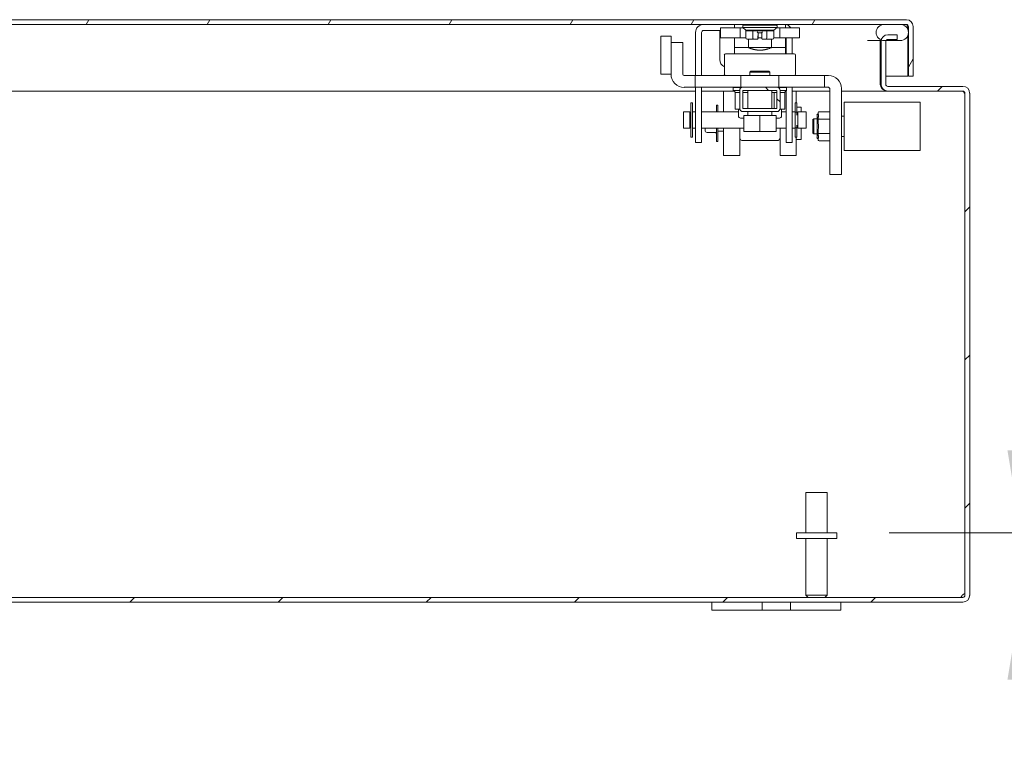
# Model space of a CAD drawing. Header units: inches. Extents: x 7 to 216, y 7 to 136.
# Tile 17 of 30: x 162 to 177, y 30 to 41. Entities that reach past the tile are written whole.
import ezdxf

# ---------------------------------------------------------------- set-up
doc = ezdxf.new("R2010")
doc.units = ezdxf.units.IN
doc.header["$LTSCALE"] = 13
doc.header["$MEASUREMENT"] = 0
for name, color, linetype, lineweight in [('Dimension (ANSI)', 7, 'Continuous', 5), ('Hatch (ANSI)', 7, 'Continuous', 5), ('Visible (ANSI)', 7, 'Continuous', 5)]:
    doc.layers.add(name, color=color, linetype=linetype, lineweight=lineweight)
doc.styles.add('ROMANS', font='romans.shx')
doc.dimstyles.new('Default (ANSI)', dxfattribs={"dimscale": 13, "dimtxt": 0.1, "dimasz": 0.098425, "dimexe": 0.125, "dimexo": 0.0625, "dimgap": 0.031496, "dimtad": 0, "dimtih": 1, "dimtoh": 1, "dimrnd": 1e-08, "dimzin": 0, "dimdsep": 46, "dimtxsty": 'ROMANS', "dimcen": 0.09, "dimdle": 0.393701, "dimclrd": 256, "dimclre": 256, "dimclrt": 256, "dimadec": 0, "dimazin": 0, "dimtfac": 1, "dimtofl": 0, "dimtmove": 0, "dimatfit": 3, "dimfxl": 0, "dimtolj": 1, "dimtzin": 0, "dimlwd": -1, "dimlwe": -1, "dimarcsym": 0})

# ---------------------------------------------------------------- blocks, each defined once
blk = doc.blocks.new('*D17')
at = {"layer": 'Defpoints', "color": 0}
for p in [(174.399, 33.521), (176.356, 32.521), (177.26, 32.521)]:
    blk.add_point(p, dxfattribs=at)
at = {"layer": 'Dimension (ANSI)'}
for p, q in [((177.26, 34.801), (177.26, 38.525)), ((177.26, 38.525), (178.54, 38.525)), ((175.212, 33.521), (178.885, 33.521)), ((177.169, 32.521), (178.885, 32.521)), ((177.26, 31.242), (177.26, 29.962))]:
    blk.add_line(p, q, dxfattribs=at)
for points in [[(177.047, 34.801), (177.474, 34.801), (177.26, 33.521)], [(177.047, 31.242), (177.474, 31.242), (177.26, 32.521)]]:
    blk.add_solid(points, dxfattribs=at)
at = {"layer": 'Dimension (ANSI)', "insert": (180.837, 38.525), "char_height": 1.3, "attachment_point": 5, "style": 'ROMANS'}
blk.add_mtext('\\A1;1.00{\\PI.D.}', dxfattribs=at)

msp = doc.modelspace()

# ---------------------------------------------------------------- hatches: boundary and pattern name
at = {"layer": 'Hatch (ANSI)'}
h = msp.add_hatch(dxfattribs=at)
h.set_pattern_fill('ANSI31', color=256, scale=13, angle=15, style=0)
edge = h.paths.add_edge_path()
edge.add_line((175.511, 41.375), (175.511, 40.606))
edge.add_line((175.511, 40.606), (175.585, 40.606))
edge.add_line((175.585, 40.606), (175.585, 41.375))
edge.add_ellipse((175.48, 41.375), major_axis=(0.105, 0), ratio=1, start_angle=0, end_angle=90)
edge.add_line((175.48, 41.481), (147.315, 41.481))
edge.add_ellipse((147.315, 41.375), major_axis=(0, 0.105), ratio=1, start_angle=0, end_angle=90)
edge.add_line((147.21, 41.375), (147.21, 40.731))
edge.add_line((147.21, 40.731), (147.268, 40.731))
edge.add_line((147.268, 40.731), (147.284, 40.731))
edge.add_line((147.284, 40.731), (147.284, 40.757))
edge.add_line((147.284, 40.757), (147.284, 41.226))
edge.add_line((147.284, 41.226), (147.284, 41.375))
edge.add_ellipse((147.315, 41.375), major_axis=(-0.0313, 0), ratio=1, start_angle=270, end_angle=360, ccw=False)
edge.add_line((147.315, 41.407), (147.409, 41.407))
edge.add_line((147.409, 41.407), (147.659, 41.407))
edge.add_line((147.659, 41.407), (175.136, 41.407))
edge.add_line((175.136, 41.407), (175.386, 41.407))
edge.add_line((175.386, 41.407), (175.48, 41.407))
edge.add_ellipse((175.48, 41.375), major_axis=(0, 0.0313), ratio=1, start_angle=270, end_angle=360, ccw=False)
h = msp.add_hatch(dxfattribs=at)
h.set_pattern_fill('ANSI31', color=256, scale=13, angle=90, style=0)
edge = h.paths.add_edge_path()
edge.add_line((175.386, 41.407), (175.136, 41.407))
edge.add_ellipse((175.136, 41.282), major_axis=(0, 0.125), ratio=1, start_angle=0, end_angle=158.0186)
edge.add_ellipse((175.136, 41.282), major_axis=(-0.047, -0.116), ratio=1, start_angle=0, end_angle=21.9814)
edge.add_line((175.136, 41.157), (175.164, 41.157))
edge.add_line((175.164, 41.157), (175.386, 41.157))
edge.add_ellipse((175.386, 41.282), major_axis=(0, -0.125), ratio=1, start_angle=0, end_angle=180)
edge = h.paths.add_edge_path()
edge.add_line((147.659, 41.407), (147.409, 41.407))
edge.add_ellipse((147.409, 41.282), major_axis=(0, 0.125), ratio=1, start_angle=0, end_angle=117.004)
edge.add_ellipse((147.409, 41.282), major_axis=(-0.111, -0.057), ratio=1, start_angle=0, end_angle=32.996)
edge.add_ellipse((147.409, 41.282), major_axis=(-0.062, -0.108), ratio=1, start_angle=0, end_angle=30)
edge.add_line((147.409, 41.157), (147.659, 41.157))
edge.add_ellipse((147.659, 41.282), major_axis=(0, -0.125), ratio=1, start_angle=0, end_angle=30.5862)
edge.add_ellipse((147.659, 41.282), major_axis=(0.064, -0.108), ratio=1, start_angle=0, end_angle=39.0078)
edge.add_ellipse((147.659, 41.282), major_axis=(0.117, -0.044), ratio=1, start_angle=0, end_angle=110.406)
h = msp.add_hatch(dxfattribs=at)
h.set_pattern_fill('ANSI31', color=256, scale=13, style=0)
edge = h.paths.add_edge_path()
edge.add_ellipse((146.567, 32.552), major_axis=(0, -0.0313), ratio=1, start_angle=270, end_angle=360)
edge.add_line((146.567, 32.521), (176.356, 32.521))
edge.add_ellipse((176.356, 32.552), major_axis=(0.0312, 0), ratio=1, start_angle=270, end_angle=360)
edge.add_line((176.388, 32.552), (176.388, 40.342))
edge.add_ellipse((176.356, 40.342), major_axis=(0, 0.0312), ratio=1, start_angle=270, end_angle=360)
edge.add_line((176.356, 40.373), (175.192, 40.373))
edge.add_ellipse((175.192, 40.478), major_axis=(-0.105, 0), ratio=1, start_angle=0, end_angle=90, ccw=False)
edge.add_line((175.087, 40.478), (175.087, 41.143))
edge.add_ellipse((175.192, 41.143), major_axis=(-0.103, 0.023), ratio=1, start_angle=0, end_angle=12.5918, ccw=False)
edge.add_ellipse((175.192, 41.143), major_axis=(0, 0.105), ratio=1, start_angle=0, end_angle=77.4082, ccw=False)
edge.add_line((175.192, 41.248), (175.337, 41.248))
edge.add_line((175.337, 41.248), (175.337, 41.174))
edge.add_line((175.337, 41.174), (175.192, 41.174))
edge.add_ellipse((175.192, 41.143), major_axis=(-0.028, 0.0139), ratio=1, start_angle=296.3247, end_angle=360)
edge.add_ellipse((175.192, 41.143), major_axis=(-0.0312, 0), ratio=1, start_angle=333.6753, end_angle=360)
edge.add_line((175.161, 41.143), (175.161, 40.478))
edge.add_ellipse((175.192, 40.478), major_axis=(0, -0.0313), ratio=1, start_angle=270, end_angle=360)
edge.add_line((175.192, 40.447), (176.356, 40.447))
edge.add_ellipse((176.356, 40.342), major_axis=(0.105, 0), ratio=1, start_angle=0, end_angle=90, ccw=False)
edge.add_line((176.462, 40.342), (176.462, 32.552))
edge.add_ellipse((176.356, 32.552), major_axis=(0, -0.105), ratio=1, start_angle=0, end_angle=90, ccw=False)
edge.add_line((176.356, 32.447), (146.567, 32.447))
edge.add_ellipse((146.567, 32.552), major_axis=(-0.105, 0), ratio=1, start_angle=0, end_angle=90, ccw=False)
edge.add_line((146.462, 32.552), (146.462, 40.342))
edge.add_ellipse((146.567, 40.342), major_axis=(0, 0.105), ratio=1, start_angle=0, end_angle=90, ccw=False)
edge.add_line((146.567, 40.447), (146.859, 40.447))
edge.add_line((146.859, 40.447), (147.731, 40.447))
edge.add_ellipse((147.731, 40.478), major_axis=(0.0312, 0), ratio=1, start_angle=270, end_angle=360)
edge.add_line((147.763, 40.478), (147.763, 41.143))
edge.add_ellipse((147.731, 41.143), major_axis=(0, 0.0313), ratio=1, start_angle=270, end_angle=360)
edge.add_line((147.731, 41.174), (147.722, 41.174))
edge.add_line((147.722, 41.174), (147.587, 41.174))
edge.add_line((147.587, 41.174), (147.587, 41.248))
edge.add_line((147.587, 41.248), (147.731, 41.248))
edge.add_ellipse((147.731, 41.143), major_axis=(0.0447, 0.0953), ratio=1, start_angle=0, end_angle=25.1471, ccw=False)
edge.add_ellipse((147.731, 41.143), major_axis=(0.105, 0), ratio=1, start_angle=0, end_angle=64.8529, ccw=False)
edge.add_line((147.837, 41.143), (147.837, 40.478))
edge.add_ellipse((147.731, 40.478), major_axis=(0, -0.105), ratio=1, start_angle=0, end_angle=90, ccw=False)
edge.add_line((147.731, 40.373), (146.567, 40.373))
edge.add_ellipse((146.567, 40.342), major_axis=(-0.0313, 0), ratio=1, start_angle=270, end_angle=360)
edge.add_line((146.536, 40.342), (146.536, 32.552))
h = msp.add_hatch(dxfattribs=at)
h.set_pattern_fill('ANSI31', color=256, scale=13, angle=90, style=0)
edge = h.paths.add_edge_path()
edge.add_ellipse((172.945, 40.105), major_axis=(-0.05, 0), ratio=1, start_angle=0, end_angle=90)
edge.add_line((172.945, 40.055), (173.471, 40.055))
edge.add_ellipse((173.471, 40.105), major_axis=(0, -0.05), ratio=1, start_angle=0, end_angle=90)
edge.add_line((173.521, 40.105), (173.521, 40.382))
edge.add_ellipse((173.471, 40.382), major_axis=(0.05, 0), ratio=1, start_angle=0, end_angle=90)
edge.add_line((173.471, 40.432), (172.945, 40.432))
edge.add_ellipse((172.945, 40.382), major_axis=(0, 0.05), ratio=1, start_angle=0, end_angle=90)
edge.add_line((172.895, 40.382), (172.895, 40.105))
h.paths.add_polyline_path([(172.945, 40.105), (172.945, 40.382), (173.471, 40.382), (173.471, 40.105)], flags=0)

# ---------------------------------------------------------------- linework, layer by layer
at = {"layer": 'Visible (ANSI)'}
for p, q in [((175.48, 41.481), (147.315, 41.481)), ((147.315, 41.407), (175.48, 41.407)), ((172.816, 41.407), (172.816, 41.356)), ((172.942, 41.384), (172.942, 41.357)), ((172.958, 41.402), (172.954, 41.402)), ((172.954, 41.396), (172.954, 41.402)), ((172.958, 41.396), (172.954, 41.396)), ((172.958, 41.396), (172.958, 41.402)), ((172.958, 41.402), (172.969, 41.402)), ((172.969, 41.396), (172.958, 41.396)), ((172.988, 41.402), (172.969, 41.402)), ((172.969, 41.396), (172.969, 41.402)), ((172.988, 41.396), (172.969, 41.396)), ((172.988, 41.396), (172.988, 41.402)), ((172.988, 41.402), (173.013, 41.402)), ((173.013, 41.396), (172.988, 41.396)), ((173.045, 41.402), (173.013, 41.402)), ((173.013, 41.396), (173.013, 41.402)), ((173.045, 41.396), (173.013, 41.396)), ((173.029, 41.407), (173.029, 41.402)), ((173.045, 41.396), (173.045, 41.402)), ((173.045, 41.402), (173.081, 41.402)), ((173.081, 41.396), (173.045, 41.396)), ((173.121, 41.402), (173.081, 41.402)), ((173.081, 41.396), (173.081, 41.402)), ((173.121, 41.396), (173.081, 41.396)), ((173.09, 41.407), (173.09, 41.402)), ((173.121, 41.396), (173.121, 41.402)), ((173.121, 41.402), (173.154, 41.402)), ((173.164, 41.396), (173.121, 41.396)), ((173.154, 41.396), (173.154, 41.402)), ((173.208, 41.402), (173.164, 41.402)), ((173.164, 41.396), (173.164, 41.402)), ((173.208, 41.396), (173.164, 41.396)), ((173.208, 41.396), (173.208, 41.402)), ((173.208, 41.396), (173.208, 41.402)), ((173.208, 41.402), (173.208, 41.402)), ((173.252, 41.396), (173.208, 41.396)), ((173.235, 41.402), (173.252, 41.402)), ((173.235, 41.396), (173.235, 41.402)), ((173.295, 41.402), (173.252, 41.402)), ((173.252, 41.396), (173.252, 41.402)), ((173.295, 41.396), (173.252, 41.396)), ((173.295, 41.402), (173.335, 41.402)), ((173.295, 41.396), (173.295, 41.402)), ((173.335, 41.396), (173.295, 41.396)), ((173.326, 41.407), (173.326, 41.402)), ((173.371, 41.402), (173.335, 41.402)), ((173.335, 41.396), (173.335, 41.402)), ((173.371, 41.396), (173.335, 41.396)), ((173.402, 41.402), (173.371, 41.402)), ((173.371, 41.396), (173.371, 41.402)), ((173.402, 41.396), (173.371, 41.396)), ((173.39, 41.407), (173.39, 41.402)), ((173.402, 41.402), (173.428, 41.402)), ((173.402, 41.396), (173.402, 41.402)), ((173.402, 41.396), (173.428, 41.396)), ((173.428, 41.396), (173.428, 41.402)), ((173.447, 41.402), (173.428, 41.402)), ((173.447, 41.396), (173.428, 41.396)), ((173.447, 41.402), (173.458, 41.402)), ((173.447, 41.396), (173.447, 41.402)), ((173.447, 41.396), (173.458, 41.396)), ((173.462, 41.402), (173.458, 41.402)), ((173.458, 41.396), (173.458, 41.402)), ((173.462, 41.396), (173.458, 41.396)), ((173.462, 41.396), (173.462, 41.402)), ((173.462, 41.402), (173.462, 41.396)), ((173.474, 41.384), (173.474, 41.357)), ((173.603, 41.407), (173.603, 41.356)), ((173.604, 41.407), (173.604, 41.356)), ((175.386, 41.407), (175.136, 41.407)), ((172.21, 41.282), (172.21, 40.615)), ((172.304, 40.615), (172.304, 41.282)), ((172.335, 41.313), (172.596, 41.313)), ((172.585, 41.282), (172.585, 41.313)), ((172.585, 41.282), (172.585, 40.862)), ((172.596, 41.356), (172.902, 41.356)), ((172.596, 41.198), (172.596, 41.356)), ((172.902, 41.356), (172.944, 41.356)), ((172.902, 41.198), (172.902, 41.356)), ((172.942, 41.357), (173.474, 41.357)), ((172.991, 41.317), (172.942, 41.357)), ((173.426, 41.317), (172.991, 41.317)), ((172.991, 41.317), (172.991, 41.309)), ((172.991, 41.199), (172.991, 41.309)), ((172.991, 41.309), (173.099, 41.309)), ((173.099, 41.199), (173.099, 41.309)), ((173.099, 41.309), (173.317, 41.309)), ((173.178, 41.278), (173.237, 41.278)), ((173.178, 41.231), (173.178, 41.191)), ((173.179, 41.278), (173.179, 41.199)), ((173.179, 41.231), (173.179, 41.278)), ((173.237, 41.278), (173.237, 41.199)), ((173.317, 41.199), (173.317, 41.309)), ((173.317, 41.309), (173.426, 41.309)), ((173.426, 41.317), (173.474, 41.357)), ((173.426, 41.317), (173.426, 41.309)), ((173.426, 41.199), (173.426, 41.309)), ((173.473, 41.356), (173.516, 41.356)), ((173.516, 41.356), (173.824, 41.356)), ((173.516, 41.198), (173.516, 41.356)), ((173.824, 41.198), (173.824, 41.356)), ((175.337, 41.248), (175.192, 41.248)), ((175.337, 41.174), (175.337, 41.248)), ((175.5, 41.375), (175.5, 41.333)), ((175.5, 41.23), (175.5, 40.606)), ((175.511, 41.375), (175.511, 40.606)), ((175.585, 40.606), (175.585, 41.375)), ((171.672, 41.224), (171.672, 40.634)), ((171.83, 41.224), (171.672, 41.224)), ((171.83, 41.224), (171.83, 41.126)), ((171.83, 41.126), (171.83, 40.634)), ((171.83, 41.126), (172.013, 41.126)), ((172.013, 41.126), (172.013, 40.634)), ((172.596, 41.198), (172.902, 41.198)), ((172.816, 41.198), (172.816, 41.048)), ((172.902, 41.198), (172.991, 41.198)), ((173.055, 41.18), (173.013, 41.18)), ((173.029, 41.18), (173.029, 41.048)), ((173.11, 41.18), (173.069, 41.18)), ((173.167, 41.18), (173.11, 41.18)), ((173.167, 41.18), (173.167, 41.18)), ((173.167, 41.18), (173.167, 41.18)), ((173.167, 41.18), (173.167, 41.18)), ((173.179, 41.198), (173.237, 41.198)), ((173.305, 41.18), (173.249, 41.18)), ((173.347, 41.18), (173.305, 41.18)), ((173.403, 41.18), (173.361, 41.18)), ((173.39, 41.18), (173.39, 41.048)), ((173.426, 41.198), (173.516, 41.198)), ((173.516, 41.198), (173.824, 41.198)), ((173.603, 41.198), (173.603, 41.048)), ((173.604, 41.198), (173.604, 41.048)), ((173.616, 40.949), (173.616, 41.198)), ((173.71, 40.949), (173.71, 41.198)), ((174.878, 41.157), (175.087, 41.157)), ((175.075, 41.143), (175.075, 40.478)), ((175.087, 41.143), (175.087, 40.478)), ((175.136, 41.157), (175.386, 41.157)), ((175.161, 40.478), (175.161, 41.143)), ((175.192, 41.174), (175.337, 41.174)), ((172.657, 40.634), (172.657, 40.93)), ((173.739, 40.949), (172.676, 40.949)), ((172.816, 41.048), (172.816, 41.048)), ((172.816, 41.048), (173.029, 41.048)), ((172.816, 40.949), (172.816, 41.046)), ((173.029, 41.048), (173.029, 41.048)), ((173.387, 41.048), (173.032, 41.048)), ((173.39, 41.048), (173.39, 41.048)), ((173.39, 41.048), (173.603, 41.048)), ((173.603, 41.048), (173.603, 41.048)), ((173.604, 41.048), (173.603, 41.048)), ((173.604, 40.949), (173.604, 41.048)), ((173.604, 41.008), (173.604, 41.008)), ((173.759, 40.634), (173.759, 40.93)), ((171.83, 40.634), (171.672, 40.634)), ((171.83, 40.634), (171.83, 40.634)), ((172.033, 40.615), (172.205, 40.615)), ((172.205, 40.615), (172.913, 40.615)), ((172.205, 40.432), (172.205, 40.615)), ((172.913, 40.615), (173.503, 40.615)), ((172.913, 40.432), (172.913, 40.615)), ((173.067, 40.682), (173.052, 40.666)), ((173.364, 40.666), (173.052, 40.666)), ((173.052, 40.666), (173.052, 40.615)), ((173.067, 40.682), (173.349, 40.682)), ((173.349, 40.682), (173.364, 40.666)), ((173.364, 40.666), (173.364, 40.615)), ((173.503, 40.615), (174.211, 40.615)), ((173.503, 40.432), (173.503, 40.615)), ((174.271, 40.615), (174.211, 40.615)), ((174.211, 40.432), (174.211, 40.615)), ((175.075, 40.606), (175.087, 40.606)), ((175.161, 40.606), (175.5, 40.606)), ((175.511, 40.606), (175.585, 40.606)), ((172.21, 40.373), (147.742, 40.373)), ((172.033, 40.432), (172.205, 40.432)), ((172.205, 40.432), (172.913, 40.432)), ((172.21, 40.432), (172.21, 39.827)), ((172.304, 39.827), (172.304, 40.432)), ((172.804, 40.373), (172.304, 40.373)), ((172.645, 40.372), (172.645, 40.049)), ((172.645, 40.372), (172.804, 40.372)), ((172.796, 40.428), (172.925, 40.428)), ((172.796, 40.428), (172.796, 40.38)), ((172.796, 40.38), (172.895, 40.38)), ((172.828, 40.349), (172.796, 40.38)), ((172.83, 40.349), (172.825, 40.349)), ((172.825, 40.349), (172.825, 40.093)), ((172.83, 40.349), (172.895, 40.349)), ((172.895, 40.382), (172.895, 40.105)), ((172.913, 40.432), (172.945, 40.432)), ((173.471, 40.432), (172.945, 40.432)), ((172.945, 40.105), (172.945, 40.382)), ((172.945, 40.382), (173.471, 40.382)), ((172.945, 40.38), (173.02, 40.38)), ((172.945, 40.349), (173.02, 40.349)), ((173.02, 40.105), (173.02, 40.382)), ((173.395, 40.105), (173.395, 40.382)), ((173.395, 40.38), (173.471, 40.38)), ((173.395, 40.349), (173.421, 40.349)), ((173.43, 40.349), (173.421, 40.349)), ((173.434, 40.349), (173.43, 40.349)), ((173.43, 40.349), (173.43, 40.105)), ((173.434, 40.349), (173.471, 40.349)), ((173.471, 40.432), (173.503, 40.432)), ((173.471, 40.382), (173.471, 40.105)), ((173.49, 40.428), (173.623, 40.428)), ((173.503, 40.432), (174.211, 40.432)), ((173.521, 40.105), (173.521, 40.382)), ((173.521, 40.38), (173.623, 40.38)), ((173.521, 40.349), (173.592, 40.349)), ((173.592, 40.349), (173.623, 40.38)), ((173.595, 40.349), (173.592, 40.349)), ((173.595, 40.349), (173.595, 40.093)), ((173.615, 40.372), (173.616, 40.372)), ((173.616, 40.428), (173.616, 40.432)), ((173.616, 40.373), (173.616, 40.373)), ((173.616, 39.827), (173.616, 40.373)), ((173.623, 40.428), (173.623, 40.38)), ((173.71, 39.827), (173.71, 40.432)), ((174.291, 40.373), (173.71, 40.373)), ((173.71, 40.372), (173.771, 40.372)), ((173.771, 40.372), (173.771, 40.191)), ((174.271, 40.432), (174.211, 40.432)), ((174.291, 39.078), (174.291, 40.412)), ((174.474, 39.078), (174.474, 40.412)), ((175.181, 40.373), (174.474, 40.373)), ((175.181, 40.374), (175.181, 40.373)), ((175.181, 40.373), (175.192, 40.373)), ((176.356, 40.447), (175.192, 40.447)), ((175.192, 40.373), (176.356, 40.373)), ((176.388, 40.342), (176.376, 40.342)), ((176.388, 40.342), (176.388, 32.552)), ((176.462, 32.552), (176.462, 40.342)), ((172.138, 39.658), (172.138, 40.191)), ((172.164, 40.191), (172.138, 40.191)), ((172.164, 39.658), (172.164, 40.191)), ((173.756, 40.191), (173.756, 40.044)), ((173.756, 40.191), (173.782, 40.191)), ((173.782, 40.191), (173.782, 40.044)), ((174.513, 39.453), (174.513, 40.201)), ((174.513, 40.201), (175.694, 40.201)), ((175.694, 39.453), (175.694, 40.201)), ((172.024, 40.049), (172.024, 39.799)), ((172.024, 40.049), (172.124, 40.049)), ((172.124, 40.049), (172.124, 39.799)), ((172.138, 40.036), (172.124, 40.036)), ((172.164, 40.049), (172.21, 40.049)), ((172.304, 40.049), (172.875, 40.049)), ((172.537, 40.049), (172.537, 40.154)), ((172.557, 40.154), (172.537, 40.154)), ((172.557, 40.049), (172.557, 40.154)), ((172.896, 40.093), (172.825, 40.093)), ((172.875, 40.093), (172.875, 39.988)), ((173.471, 40.105), (172.945, 40.105)), ((172.945, 40.055), (173.471, 40.055)), ((173.02, 39.998), (173.02, 40.055)), ((173.395, 39.998), (173.395, 40.055)), ((173.595, 40.093), (173.52, 40.093)), ((173.545, 40.093), (173.545, 39.988)), ((173.545, 40.049), (173.616, 40.049)), ((173.71, 40.049), (173.756, 40.049)), ((173.756, 40.006), (173.756, 40.044)), ((173.756, 40.044), (173.782, 40.044)), ((173.756, 40.006), (173.756, 39.843)), ((173.846, 40.122), (173.782, 40.122)), ((173.782, 40.044), (173.782, 40.002)), ((173.796, 40.036), (173.782, 40.036)), ((173.796, 39.799), (173.796, 40.049)), ((173.796, 40.049), (173.924, 40.049)), ((173.846, 40.049), (173.846, 40.122)), ((173.924, 40.049), (173.924, 39.799)), ((174.113, 40.015), (174.113, 40.04)), ((174.291, 40.054), (174.125, 40.054)), ((172.908, 39.955), (172.958, 39.955)), ((172.958, 39.994), (173.208, 39.994)), ((172.958, 39.994), (172.958, 39.748)), ((173.208, 39.994), (173.458, 39.994)), ((173.208, 39.994), (173.208, 39.748)), ((173.458, 39.994), (173.458, 39.748)), ((173.458, 39.955), (173.512, 39.955)), ((174.031, 39.934), (174.043, 39.945)), ((174.031, 39.934), (174.031, 39.721)), ((174.043, 39.945), (174.043, 39.709)), ((174.094, 39.945), (174.043, 39.945)), ((174.094, 40), (174.094, 39.654)), ((174.113, 39.934), (174.113, 39.958)), ((174.113, 39.884), (174.113, 39.934)), ((174.291, 39.94), (174.125, 39.94)), ((174.513, 39.985), (174.474, 39.985)), ((172.024, 39.799), (172.124, 39.799)), ((172.138, 39.812), (172.124, 39.812)), ((172.164, 39.799), (172.21, 39.799)), ((172.21, 39.577), (172.21, 39.827)), ((172.304, 39.827), (172.304, 39.577)), ((172.304, 39.799), (172.958, 39.799)), ((172.357, 39.763), (172.357, 39.799)), ((172.506, 39.732), (172.389, 39.732)), ((172.537, 39.591), (172.537, 39.799)), ((172.557, 39.591), (172.557, 39.799)), ((172.645, 39.751), (172.557, 39.751)), ((172.645, 39.799), (172.645, 39.372)), ((172.895, 39.799), (172.895, 39.372)), ((172.958, 39.744), (172.972, 39.744)), ((172.972, 39.744), (173.194, 39.744)), ((173.194, 39.744), (173.222, 39.744)), ((173.222, 39.744), (173.444, 39.744)), ((173.444, 39.744), (173.458, 39.744)), ((173.458, 39.799), (173.616, 39.799)), ((173.521, 39.799), (173.521, 39.372)), ((173.616, 39.577), (173.616, 39.827)), ((173.71, 39.827), (173.71, 39.577)), ((173.71, 39.799), (173.756, 39.799)), ((173.756, 39.804), (173.756, 39.843)), ((173.782, 39.804), (173.756, 39.804)), ((173.756, 39.804), (173.756, 39.658)), ((173.782, 39.846), (173.782, 39.804)), ((173.796, 39.812), (173.782, 39.812)), ((173.782, 39.804), (173.782, 39.658)), ((173.796, 39.799), (173.924, 39.799)), ((173.846, 39.622), (173.846, 39.799)), ((174.031, 39.721), (174.043, 39.709)), ((174.094, 39.709), (174.043, 39.709)), ((174.113, 39.721), (174.113, 39.77)), ((174.113, 39.696), (174.113, 39.721)), ((174.291, 39.714), (174.125, 39.714)), ((172.164, 39.658), (172.138, 39.658)), ((172.21, 39.577), (172.304, 39.577)), ((172.557, 39.591), (172.537, 39.591)), ((173.471, 39.605), (172.945, 39.605)), ((173.616, 39.577), (173.71, 39.577)), ((173.756, 39.658), (173.782, 39.658)), ((173.771, 39.658), (173.771, 39.372)), ((173.846, 39.622), (173.771, 39.622)), ((174.113, 39.614), (174.113, 39.639)), ((174.291, 39.601), (174.125, 39.601)), ((174.513, 39.67), (174.474, 39.67)), ((174.513, 39.453), (175.694, 39.453)), ((172.645, 39.372), (172.895, 39.372)), ((173.521, 39.372), (173.771, 39.372)), ((174.291, 39.078), (174.474, 39.078)), ((173.922, 34.146), (174.252, 34.146)), ((173.922, 33.521), (173.922, 34.146)), ((174.252, 33.521), (174.252, 34.146)), ((174.399, 33.521), (173.774, 33.521)), ((173.774, 33.521), (173.774, 33.436)), ((174.399, 33.521), (174.399, 33.436)), ((174.399, 33.436), (173.774, 33.436)), ((173.922, 33.436), (173.922, 32.556)), ((174.252, 33.436), (174.252, 32.556)), ((173.922, 32.556), (174.252, 32.556)), ((173.957, 32.521), (173.922, 32.556)), ((174.217, 32.521), (174.252, 32.556)), ((176.356, 32.521), (146.567, 32.521)), ((146.567, 32.447), (176.356, 32.447)), ((172.462, 32.447), (172.462, 32.322)), ((173.243, 32.322), (173.243, 32.447)), ((173.681, 32.447), (173.681, 32.322)), ((174.462, 32.322), (174.462, 32.447)), ((172.712, 32.322), (172.462, 32.322)), ((172.712, 32.322), (173.118, 32.322)), ((173.243, 32.322), (173.118, 32.322)), ((173.681, 32.322), (173.243, 32.322)), ((173.806, 32.322), (173.681, 32.322)), ((173.806, 32.322), (174.212, 32.322)), ((174.462, 32.322), (174.212, 32.322))]:
    msp.add_line(p, q, dxfattribs=at)
for centre, radius, start, end in [((172.335, 41.282), 0.125, 90, 180), ((172.954, 41.384), 0.0118, 90, 180), ((173.462, 41.384), 0.0118, 0, 90), ((173.585, 41.282), 0.125, 36.2991, 81.2895), ((175.136, 41.282), 0.125, 90, 270), ((175.386, 41.282), 0.125, 270, 90), ((175.48, 41.375), 0.105, 0, 90), ((175.48, 41.375), 0.0313, 0, 90), ((172.335, 41.282), 0.0312, 90, 180), ((173.167, 41.231), 0.0118, 344.7085, 359.927), ((173.167, 41.231), 0.0118, 350.5896, 0), ((175.192, 41.143), 0.105, 90, 180), ((173.167, 41.191), 0.0118, 270, 0.0001), ((175.181, 41.143), 0.105, 172.434, 180), ((175.192, 41.143), 0.0312, 90, 180), ((172.676, 40.93), 0.0197, 90, 180), ((173.739, 40.93), 0.0197, 0, 90), ((172.71, 40.862), 0.125, 180, 244.8356), ((172.033, 40.634), 0.203, 180, 270), ((172.033, 40.634), 0.0197, 180, 270), ((172.676, 40.634), 0.0197, 180, 270), ((173.739, 40.634), 0.0197, 270, 0), ((174.271, 40.412), 0.203, 0, 90), ((175.181, 40.478), 0.105, 180, 270), ((175.192, 40.478), 0.105, 180, 270), ((175.192, 40.478), 0.0313, 180, 270), ((172.945, 40.382), 0.05, 90, 180), ((173.471, 40.382), 0.05, 0, 90), ((174.271, 40.412), 0.0197, 0, 90), ((176.345, 40.342), 0.0312, 0, 90), ((176.356, 40.342), 0.105, 0, 90), ((176.356, 40.342), 0.0312, 0, 90), ((172.945, 40.105), 0.05, 180, 270), ((173.471, 40.105), 0.05, 270, 0), ((174.113, 40), 0.0197, 90, 180), ((172.908, 39.988), 0.0325, 180, 270), ((173.017, 39.998), 0.00375, 270, 0), ((173.399, 39.998), 0.00375, 180, 270), ((173.512, 39.988), 0.0325, 270, 0), ((172.389, 39.763), 0.0313, 180, 270), ((172.506, 39.701), 0.0313, 0, 90), ((174.113, 39.654), 0.0197, 180, 270), ((176.399, 32.509), 0.07, 99.7811, 141.9526), ((176.356, 32.552), 0.105, 270, 0), ((176.356, 32.552), 0.0312, 270, 0)]:
    msp.add_arc(centre, radius, start, end, dxfattribs=at)
for centre, major_axis, ratio, start_param, end_param in [((173.167, 41.29), (0.0118, -0.0118), 0.000637, 4.711752, 6.282549), ((173.249, 41.29), (-0.0118, -0.0118), 0.000637, 4.713026, 6.282549), ((173.013, 41.199), (-0.0227, 0), 0.866026, 0, 1.570796), ((173.069, 41.191), (0, -0.0118), 0.821671, 6.28317, 6.283418), ((173.11, 41.199), (0, 0.0197), 0.578623, 1.570796, 3.141593), ((173.305, 41.199), (0, 0.0197), 0.576076, 3.141593, 4.712389), ((173.403, 41.199), (0.0227, 0), 0.866026, 4.712389, 6.283185), ((174.125, 40.04), (0, 0.0136), 0.866025, 0, 1.570796), ((174.125, 39.934), (-0.0118, 0), 0.57735, 4.712389, 6.283185), ((174.125, 39.721), (-0.0118, 0), 0.57735, 0, 1.570796), ((172.945, 39.653), (-0.05, 0), 0.965926, 0, 1.570796), ((173.471, 39.653), (0.05, 0), 0.965926, 4.712389, 6.283185), ((174.125, 39.614), (0, -0.0136), 0.866025, 4.712389, 6.283185)]:
    msp.add_ellipse(centre, major_axis=major_axis, ratio=ratio, start_param=start_param, end_param=end_param, dxfattribs=at)
for points, knots in [([(175.48, 41.407), (175.486, 41.407), (175.492, 41.394), (175.499, 41.378), (175.499, 41.377), (175.499, 41.376), (175.5, 41.375)], [0, 0, 0, 0, 1.483475, 1.483475, 1.483475, 1.570796, 1.570796, 1.570796, 1.570796]), ([(173.179, 41.199), (173.179, 41.198), (173.179, 41.198), (173.179, 41.196), (173.179, 41.195), (173.179, 41.194), (173.179, 41.193), (173.179, 41.192), (173.179, 41.192), (173.179, 41.192), (173.179, 41.191), (173.179, 41.191), (173.179, 41.191), (173.179, 41.191), (173.179, 41.191), (173.179, 41.191), (173.179, 41.191), (173.179, 41.191), (173.179, 41.191), (173.179, 41.191), (173.179, 41.191), (173.179, 41.191), (173.179, 41.19), (173.179, 41.19), (173.179, 41.19), (173.179, 41.189), (173.178, 41.188), (173.178, 41.186), (173.177, 41.185), (173.175, 41.183), (173.174, 41.182), (173.172, 41.181), (173.171, 41.18), (173.169, 41.18), (173.168, 41.18), (173.167, 41.18)], [0, 0, 0, 0, 0.00651339, 0.00651339, 0.01290753, 0.01290753, 0.01931623, 0.01931623, 0.02576478, 0.02576478, 0.02912953, 0.02912953, 0.03004571, 0.03004571, 0.0304838, 0.0304838, 0.03079535, 0.03079535, 0.03124243, 0.03124243, 0.03174188, 0.03174188, 0.03263324, 0.03263324, 0.03479329, 0.03479329, 0.04086897, 0.04086897, 0.05034001, 0.05034001, 0.05990054, 0.05990054, 0.06945957, 0.06945957, 0.07695148, 0.07695148, 0.07695148, 0.07695148]), ([(173.249, 41.18), (173.248, 41.18), (173.247, 41.18), (173.244, 41.181), (173.243, 41.181), (173.241, 41.183), (173.24, 41.184), (173.239, 41.186), (173.238, 41.187), (173.238, 41.189), (173.238, 41.189), (173.237, 41.19), (173.237, 41.19), (173.237, 41.191), (173.237, 41.191), (173.237, 41.191), (173.237, 41.191), (173.237, 41.191), (173.237, 41.191), (173.237, 41.191), (173.237, 41.191), (173.237, 41.191), (173.237, 41.191), (173.237, 41.191), (173.237, 41.192), (173.237, 41.192), (173.237, 41.192), (173.237, 41.193), (173.237, 41.194), (173.237, 41.195), (173.237, 41.196), (173.237, 41.197), (173.237, 41.198), (173.237, 41.199)], [0, 0, 0, 0, 0.00973061, 0.00973061, 0.01928356, 0.01928356, 0.02884289, 0.02884289, 0.03840195, 0.03840195, 0.04313249, 0.04313249, 0.04536369, 0.04536369, 0.04597766, 0.04597766, 0.046301, 0.046301, 0.04678703, 0.04678703, 0.04732307, 0.04732307, 0.04845244, 0.04845244, 0.05183821, 0.05183821, 0.05694938, 0.05694938, 0.06376669, 0.06376669, 0.07021538, 0.07021538, 0.07693092, 0.07693092, 0.07693092, 0.07693092]), ([(175.086, 41.157), (175.086, 41.157), (175.086, 41.156), (175.086, 41.156), (175.079, 41.152), (175.075, 41.147), (175.075, 41.143)], [-0.4594529, -0.4594529, -0.4594529, -0.4594529, -0.4420059, -0.4420059, -0.4420059, 0, 0, 0, 0]), ([(174.113, 39.958), (174.113, 39.96), (174.113, 39.961), (174.114, 39.967), (174.114, 39.971), (174.115, 39.978), (174.116, 39.982), (174.117, 39.987), (174.117, 39.99), (174.117, 39.993), (174.117, 39.995), (174.117, 39.998), (174.117, 40), (174.116, 40.006), (174.115, 40.009), (174.114, 40.012), (174.114, 40.013), (174.113, 40.015), (174.113, 40.015), (174.113, 40.015)], [-0.8497756, -0.8497756, -0.8497756, -0.8497756, -0.8331294, -0.8331294, -0.7901564, -0.7901564, -0.747117, -0.747117, -0.7163102, -0.7163102, -0.6939878, -0.6939878, -0.6627803, -0.6627803, -0.6058766, -0.6058766, -0.576824, -0.576824, -0.5672053, -0.5672053, -0.5672053, -0.5672053]), ([(174.113, 39.884), (174.113, 39.883), (174.113, 39.882), (174.114, 39.877), (174.114, 39.873), (174.115, 39.861), (174.116, 39.853), (174.117, 39.841), (174.117, 39.836), (174.117, 39.83), (174.117, 39.829), (174.117, 39.827)], [0.5672054, 0.5672054, 0.5672054, 0.5672054, 0.5768241, 0.5768241, 0.6058766, 0.6058766, 0.6627804, 0.6627804, 0.6939879, 0.6939879, 0.705629, 0.705629, 0.705629, 0.705629]), ([(174.117, 39.827), (174.117, 39.826), (174.117, 39.824), (174.117, 39.819), (174.117, 39.814), (174.116, 39.804), (174.115, 39.799), (174.114, 39.787), (174.114, 39.782), (174.113, 39.774), (174.113, 39.772), (174.113, 39.77)], [0.705629, 0.705629, 0.705629, 0.705629, 0.7163104, 0.7163104, 0.7471171, 0.7471171, 0.7901566, 0.7901566, 0.8331295, 0.8331295, 0.8497757, 0.8497757, 0.8497757, 0.8497757]), ([(174.113, 39.639), (174.113, 39.64), (174.113, 39.64), (174.114, 39.642), (174.114, 39.644), (174.115, 39.648), (174.116, 39.65), (174.117, 39.654), (174.117, 39.656), (174.117, 39.66), (174.117, 39.661), (174.117, 39.665), (174.117, 39.668), (174.116, 39.675), (174.115, 39.679), (174.114, 39.687), (174.114, 39.69), (174.113, 39.694), (174.113, 39.695), (174.113, 39.696)], [-0.8497758, -0.8497758, -0.8497758, -0.8497758, -0.8331296, -0.8331296, -0.7901566, -0.7901566, -0.7471171, -0.7471171, -0.7163104, -0.7163104, -0.6939879, -0.6939879, -0.6627804, -0.6627804, -0.6058766, -0.6058766, -0.5768241, -0.5768241, -0.5672055, -0.5672055, -0.5672055, -0.5672055]), ([(176.344, 32.521), (176.332, 32.521), (176.327, 32.526), (176.33, 32.536), (176.332, 32.541), (176.337, 32.547), (176.344, 32.552)], [2.47754, 2.47754, 2.47754, 2.47754, 3.311462, 3.311462, 3.311462, 3.805645, 3.805645, 3.805645, 3.805645])]:
    msp.add_open_spline(points, degree=3, knots=knots, dxfattribs=at)
for points in [[(175.5, 41.375), (175.499, 41.384), (175.498, 41.393), (175.497, 41.402)], [(173.055, 41.18), (173.055, 41.18), (173.055, 41.18), (173.055, 41.18)], [(173.055, 41.18), (173.055, 41.18), (173.055, 41.18), (173.055, 41.18)], [(173.069, 41.18), (173.063, 41.18), (173.059, 41.18), (173.055, 41.18)], [(173.361, 41.18), (173.357, 41.18), (173.353, 41.18), (173.347, 41.18)], [(173.361, 41.18), (173.361, 41.18), (173.361, 41.18), (173.361, 41.18)], [(173.361, 41.18), (173.361, 41.18), (173.361, 41.18), (173.361, 41.18)], [(175.075, 40.478), (175.075, 40.473), (175.08, 40.468), (175.088, 40.464)], [(176.376, 40.342), (176.376, 40.35), (176.376, 40.358), (176.376, 40.366)], [(176.344, 32.552), (176.341, 32.543), (176.337, 32.533), (176.335, 32.522)]]:
    msp.add_open_spline(points, degree=3, dxfattribs=at)
for points, weights in [([(172.816, 41.048), (172.816, 41.047), (172.816, 41.046)], [1.57142857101, 1.57266389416, 1.57387979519]), ([(173.029, 41.048), (173.123, 41.008), (173.209, 41.008)], [1.57142857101, 1.64999999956, 1.64999999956]), ([(173.39, 41.048), (173.295, 41.008), (173.209, 41.008)], [1.57142857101, 1.64999999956, 1.64999999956]), ([(173.603, 41.048), (173.603, 41.008), (173.604, 41.008)], [1.57142857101, 1.65000217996, 1.6499999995]), ([(173.604, 41.048), (173.604, 41.008), (173.604, 41.008)], [1.57142857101, 1.64999781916, 1.6499999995]), ([(172.958, 39.748), (172.965, 39.746), (172.972, 39.744)], [1, 1.00039648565, 1]), ([(172.958, 39.744), (172.958, 39.746), (172.958, 39.748)], [1, 1.00039648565, 1]), ([(173.194, 39.744), (173.201, 39.746), (173.208, 39.748)], [1, 1.00039648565, 1]), ([(173.208, 39.748), (173.215, 39.746), (173.222, 39.744)], [1, 1.00039648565, 1]), ([(173.444, 39.744), (173.451, 39.746), (173.458, 39.748)], [1, 1.00039648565, 1]), ([(173.458, 39.748), (173.458, 39.746), (173.458, 39.744)], [1, 1.00039648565, 1])]:
    msp.add_rational_spline(points, weights, degree=2, dxfattribs=at)

# ---------------------------------------------------------------- dimensions: what is measured, and where the dimension line sits
at = {"layer": 'Dimension (ANSI)'}
dim = msp.add_linear_dim(base=(177.26, 32.521), p1=(174.399, 33.521), p2=(176.356, 32.521), angle=90, text='<>{\\PI.D.}', dimstyle='Default (ANSI)', override={"dimdec": 2, "dimtp": 0, "dimtm": 0, "dimtdec": 2, "dimatfit": 1}, dxfattribs=at)
dim.commit()
dim.dimension.update_dxf_attribs({"geometry": '*D17', "text_midpoint": (180.837, 38.525), "dimtype": 160})

doc.saveas('drawing.dxf')
